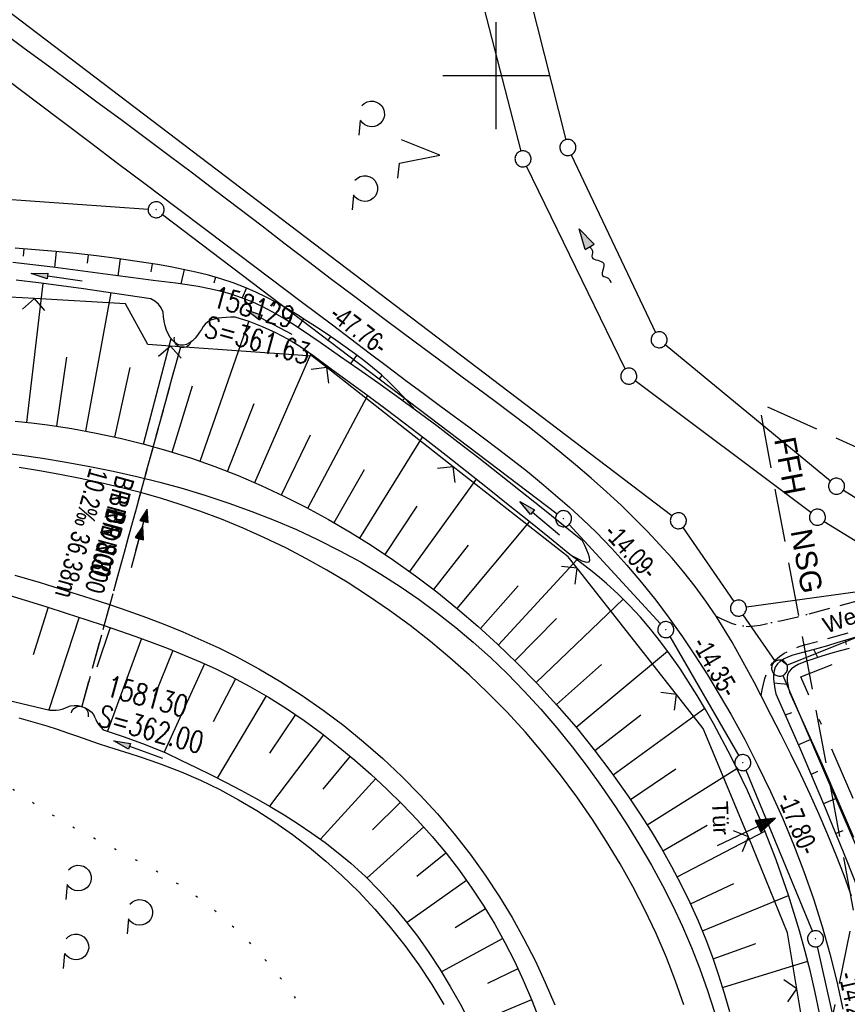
# Model space of a CAD drawing. Extents: x 510579 to 511204, y 466954 to 468018.
# Tile 31 of 48: x 511055 to 511133, y 467313 to 467405. Entities that reach past the tile are written whole.
import ezdxf

# ---------------------------------------------------------------- set-up
doc = ezdxf.new("R2010")
doc.units = 0
doc.header["$LTSCALE"] = 10
doc.header["$MEASUREMENT"] = 0
for name, pattern in [('AUSGEZOGEN', [0]), ('LT00', [0]), ('LT05', [0.7, 0.5, -0.2]), ('LT07', [0.22, 0.02, -0.2]), ('LT08', [0.42, 0.2, -0.1, 0.02, -0.1]), ('LT11', [0.3, 0.2, -0.1]), ('LT12', [0.4, 0.3, -0.1]), ('STRICHLINIE2', [0.375, 0.25, -0.125])]:
    doc.linetypes.add(name, pattern=pattern)
doc.layers.get('0').update_dxf_attribs({"linetype": 'LT00'})
for name, color, linetype in [('--EK_FBR', 1, 'LT00'), ('--EK_Halt-Pfeil', 4, 'LT00'), ('--EK_Haltung', 7, 'STRICHLINIE2'), ('--EK_Haltung-Text', 140, 'LT00'), ('--EK_Schacht-Text', 5, 'LT00'), ('--EL_DFK_AB_L', 21, 'LT00'), ('--EL_DFK_AB_P', 7, 'LT00'), ('--EL_Halt-Pfeil', 4, 'LT00'), ('--EL_Haltung', 182, 'STRICHLINIE2'), ('--EL_Haltung-Text', 182, 'LT00'), ('--FLIEßRICHTPFEIL', 180, 'Continuous'), ('ABSTAND', 8, 'LT00'), ('DFK_AB_L', 21, 'LT00'), ('DFK_AB_P', 7, 'LT00'), ('DFK_GZPKT', 250, 'LT00'), ('DFK_KATASTER', 250, 'LT00'), ('DFK_NUTZUNG', 250, 'LT00'), ('DL', 182, 'LT12'), ('DL_PFEIL', 201, 'LT00'), ('DL_TEXT', 182, 'LT00'), ('FELDWEG_TEXT', 1, 'Continuous'), ('FFH', 61, 'LT05'), ('FFH_TEXT', 61, 'LT00'), ('GEHOELZ_SYMB', 252, 'Continuous'), ('GEMEINDEGRENZE', 3, 'LT08'), ('NSG', 61, 'LT05'), ('NSG_TEXT', 61, 'LT00'), ('PFEIL', 140, 'AUSGEZOGEN'), ('TOR_TEXT_A', 11, 'Continuous'), ('V100_AFBR_BAB', 250, 'LT00'), ('V100_BOESCH', 250, 'LT00'), ('V100_BOSCHUNG', 250, 'LT00'), ('V100_FELDWEG', 250, 'LT11'), ('V100_GEHOELZ', 250, 'LT07'), ('V100_GRABEN', 250, 'LT00'), ('V100_LD_MARK', 250, 'LT00'), ('V100_RASTER', 250, 'LT00'), ('V100_TOR', 10, 'LT00'), ('V100_UK_DURCH', 182, 'LT00'), ('V100_ZAUN', 40, 'LT00')]:
    doc.layers.add(name, color=color, linetype=linetype)
doc.styles.add('Beschrift', font='ARIAL.TTF')
doc.styles.add('Haltungsbeschriftung', font='ARIAL.TTF', dxfattribs={"width": 0.75})
doc.styles.add('schachtbeschriftung', font='romans.shx', dxfattribs={"width": 0.75, "height": 2})
doc.styles.get("Standard").update_dxf_attribs({"font": 'ARIAL.TTF'})

# ---------------------------------------------------------------- blocks, each defined once
blk = doc.blocks.new('SYMB7010')
at = {"color": 0, "linetype": 'ByBlock'}
for points in [[(-0.031408, 0.499213), (-0.093728, 0.49134), (-0.15457, 0.475719), (-0.212975, 0.452595), (-0.268021, 0.422333), (-0.31884, 0.385411), (-0.36463, 0.342411), (-0.40467, 0.29401), (-0.438329, 0.240973), (-0.465074, 0.184136), (-0.484486, 0.124395), (-0.496256, 0.062692), (-0.5002, 0)], [(-0.5002, 0), (-0.496256, -0.062692), (-0.484486, -0.124395), (-0.465075, -0.184136), (-0.438329, -0.240973), (-0.404671, -0.29401), (-0.36463, -0.342411), (-0.31884, -0.385411), (-0.268021, -0.422333), (-0.212975, -0.452595), (-0.154571, -0.475719), (-0.093728, -0.49134), (-0.031408, -0.499213), (0.031408, -0.499213)], [(0.5002, 0), (0.496256, 0.062692), (0.484485, 0.124395), (0.465074, 0.184136), (0.438329, 0.240973), (0.40467, 0.29401), (0.36463, 0.342411), (0.31884, 0.385411), (0.268021, 0.422333), (0.212975, 0.452595), (0.15457, 0.475719), (0.093728, 0.49134), (0.031408, 0.499213), (-0.031408, 0.499213)], [(0.031408, -0.499213), (0.093728, -0.491341), (0.15457, -0.475719), (0.212975, -0.452595), (0.268021, -0.422333), (0.31884, -0.385411), (0.36463, -0.342411), (0.404671, -0.294011), (0.438329, -0.240974), (0.465075, -0.184136), (0.484486, -0.124395), (0.496256, -0.062692), (0.500201, 0)]]:
    blk.add_lwpolyline(points, dxfattribs=at)
blk = doc.blocks.new('SYMB0003')
at = {"color": 0, "linetype": 'ByBlock'}
for p, q in [((-0.015712, 0), (0.010166, 0.012015)), ((0, -0.021257), (-0.015712, 0)), ((0.010166, 0.012015), (0, -0.021257))]:
    blk.add_line(p, q, dxfattribs=at)
for points in [[(-0.031395, 0.499013), (-0.093691, 0.491144), (-0.154509, 0.475528), (-0.21289, 0.452414), (-0.267913, 0.422164), (-0.318712, 0.385257), (-0.364484, 0.342274), (-0.404509, 0.293893), (-0.438154, 0.240877), (-0.464888, 0.184062), (-0.484292, 0.124345), (-0.496058, 0.062667), (-0.5, 0)], [(-0.5, 0), (-0.496058, -0.062667), (-0.484292, -0.124345), (-0.464888, -0.184062), (-0.438154, -0.240877), (-0.404509, -0.293893), (-0.364485, -0.342274), (-0.318712, -0.385257), (-0.267914, -0.422164), (-0.21289, -0.452414), (-0.154509, -0.475529), (-0.093691, -0.491144), (-0.031395, -0.499014), (0.031395, -0.499014)], [(0.5, 0), (0.496057, 0.062667), (0.484292, 0.124345), (0.464888, 0.184062), (0.438153, 0.240877), (0.404509, 0.293893), (0.364484, 0.342274), (0.318712, 0.385257), (0.267913, 0.422164), (0.21289, 0.452414), (0.154509, 0.475528), (0.093691, 0.491144), (0.031395, 0.499013), (-0.031395, 0.499013)], [(0.031395, -0.499014), (0.093691, -0.491144), (0.154509, -0.475529), (0.21289, -0.452414), (0.267914, -0.422164), (0.318712, -0.385257), (0.364485, -0.342274), (0.404509, -0.293893), (0.438154, -0.240877), (0.464889, -0.184062), (0.484292, -0.124345), (0.496058, -0.062667), (0.5, 0)]]:
    blk.add_lwpolyline(points, dxfattribs=at)
blk = doc.blocks.new('GEHOELZ_SYMB')
at = {"layer": 'GEHOELZ_SYMB'}
blk.add_line((0, 0), (1.4, 0), dxfattribs=at)
blk.add_lwpolyline([(-1.388, 0.017), (-1.612, 0.221), (-1.778, 0.474), (-1.876, 0.761), (-1.898, 1.063), (-1.844, 1.361), (-1.718, 1.636), (-1.526, 1.87), (-1.282, 2.05), (-1, 2.162), (-0.7, 2.2), (-0.4, 2.162), (-0.118, 2.05), (0.126, 1.87), (0.318, 1.636), (0.444, 1.361), (0.498, 1.063), (0.476, 0.761), (0.378, 0.474), (0.212, 0.221), (-0.012, 0.017)], dxfattribs=at)
blk = doc.blocks.new('SYMB7201')
at = {"color": 0, "linetype": 'ByBlock'}
for p, q in [((0, 0.385), (-0.11, 0.015)), ((-0.255, -0.385), (-0.115, -0.385)), ((0.445, -0.385), (0.585, -0.385))]:
    blk.add_line(p, q, dxfattribs=at)
for points in [[(0.25, 0.015), (0.11, 0.015), (0, 0.385)], [(-0.393816, -0.383308), (-0.416239, -0.362945), (-0.432849, -0.337617), (-0.442589, -0.308936), (-0.444836, -0.27873), (-0.439449, -0.248923), (-0.426769, -0.221415), (-0.407606, -0.197958), (-0.38318, -0.180047), (-0.355047, -0.168823), (-0.325, -0.165), (-0.294953, -0.168823), (-0.26682, -0.180047), (-0.242394, -0.197959), (-0.223231, -0.221415), (-0.210551, -0.248923), (-0.205164, -0.27873), (-0.207411, -0.308936), (-0.21715, -0.337617), (-0.233761, -0.362945), (-0.256184, -0.383308)], [(0.306185, -0.383308), (0.283761, -0.362945), (0.267151, -0.337617), (0.257411, -0.308936), (0.255164, -0.27873), (0.260552, -0.248923), (0.273231, -0.221415), (0.292394, -0.197958), (0.31682, -0.180047), (0.344953, -0.168823), (0.375, -0.165), (0.405047, -0.168823), (0.43318, -0.180047), (0.457606, -0.197959), (0.476769, -0.221415), (0.489449, -0.248923), (0.494836, -0.27873), (0.492589, -0.308936), (0.48285, -0.337617), (0.466239, -0.362945), (0.443816, -0.383308)]]:
    blk.add_lwpolyline(points, dxfattribs=at)
blk = doc.blocks.new('Pfreil3')
at = {"layer": 'PFEIL'}
blk.add_hatch(color=256, dxfattribs=at).paths.add_polyline_path([(-1.549, 0.273), (-1.549, -0.273), (0, 0)])
for p, q in [((-1.549, 0), (-4.831, 0)), ((-1.549, -0.273), (-1.549, 0.273)), ((-1.549, 0.273), (0, 0)), ((0, 0), (-1.549, -0.273))]:
    blk.add_line(p, q, dxfattribs=at)
blk = doc.blocks.new('SYMB0011')
at = {"color": 0, "linetype": 'ByBlock'}
for p, q in [((0.5, 0), (-0.5, 0)), ((0, 0.5), (0, -0.5))]:
    blk.add_line(p, q, dxfattribs=at)
blk = doc.blocks.new('SYMB0070')
at = {"color": 0, "linetype": 'ByBlock'}
for p, q in [((-0.5, 0), (0.2, 0)), ((0.5, 0), (0.2, 0.1)), ((0.2, 0.1), (0.2, 0)), ((0.468, 0), (0.21, 0.086)), ((0.21, 0.086), (0.21, -0.086)), ((0.21, -0.086), (0.468, 0)), ((0.22, -0.072), (0.437, 0)), ((0.23, -0.058), (0.405, 0)), ((0.24, -0.045), (0.374, 0)), ((0.342, 0), (0.25, 0.031)), ((0.25, 0.031), (0.25, -0.031)), ((0.25, -0.031), (0.342, 0)), ((0.26, -0.017), (0.31, 0)), ((0.27, -0.003), (0.279, 0))]:
    blk.add_line(p, q, dxfattribs=at)
for points in [[(0.2, 0), (0.2, -0.1), (0.5, 0)], [(0.437, 0), (0.22, 0.072), (0.22, -0.072)], [(0.405, 0), (0.23, 0.058), (0.23, -0.058)], [(0.374, 0), (0.24, 0.045), (0.24, -0.045)], [(0.31, 0), (0.26, 0.017), (0.26, -0.017)], [(0.279, 0), (0.27, 0.003), (0.27, -0.003)]]:
    blk.add_lwpolyline(points, dxfattribs=at)
blk = doc.blocks.new('SYMB0024')
at = {"color": 0, "linetype": 'ByBlock'}
for p, q in [((-0.5, 0.5), (0, 0)), ((0, 0), (0.5, 0.5))]:
    blk.add_line(p, q, dxfattribs=at)
blk = doc.blocks.new('SYMB1107')
at = {"color": 0, "linetype": 'ByBlock'}
for points in [[(-0.2, 0), (-0.196157, 0.039018), (-0.184776, 0.076537), (-0.166294, 0.111114), (-0.141421, 0.141421), (-0.111114, 0.166294), (-0.076537, 0.184776), (-0.039018, 0.196157), (0, 0.2)], [(0, 0.2), (0.039018, 0.196157), (0.076537, 0.184776), (0.111114, 0.166294), (0.141421, 0.141421), (0.166294, 0.111114), (0.184776, 0.076537), (0.196157, 0.039018), (0.2, 0)]]:
    blk.add_lwpolyline(points, dxfattribs=at)
blk = doc.blocks.new('FLIEßRICHTPFEIL')
at = {"layer": '--FLIEßRICHTPFEIL'}
blk.add_hatch(color=256, dxfattribs=at).paths.add_polyline_path([(-1.95, 0.4875), (-1.95, -0.4875), (0, 0)])
for p, q in [((-1.95, 0.4875), (-1.95, -0.4875)), ((-1.95, 0.4875), (0, 0)), ((0, 0), (-1.95, -0.4875))]:
    blk.add_line(p, q, dxfattribs=at)
at = {"layer": '--FLIEßRICHTPFEIL', "start_tangent": (-1, 0), "end_tangent": (-1, 0)}
blk.add_spline([(-1.95, 0), (-2.4375, 0), (-2.925, 0.325), (-3.4125, 0), (-3.9, -0.325), (-4.3875, 0), (-4.875, 0.325), (-5.3625, 0), (-5.85, 0)], degree=3, dxfattribs=at)

msp = doc.modelspace()

# ---------------------------------------------------------------- linework, layer by layer
at = {"layer": '--EK_FBR'}
for points in [[(511053.724, 467364.799), (511055.676, 467364.549), (511057.624, 467364.269), (511059.833, 467363.912), (511062.035, 467363.511), (511064.228, 467363.065), (511066.412, 467362.571), (511068.584, 467362.028), (511070.743, 467361.434), (511072.887, 467360.787), (511075.03, 467360.08), (511077.154, 467359.316), (511079.255, 467358.492), (511081.331, 467357.606), (511083.377, 467356.656), (511085.391, 467355.64), (511087.37, 467354.556), (511089.216, 467353.461), (511091.025, 467352.304), (511092.796, 467351.087), (511094.526, 467349.813), (511096.214, 467348.483), (511097.858, 467347.1), (511099.457, 467345.665), (511101.007, 467344.181), (511102.612, 467342.54), (511104.161, 467340.848), (511105.657, 467339.109), (511107.1, 467337.324), (511108.493, 467335.499), (511109.836, 467333.636), (511111.132, 467331.738), (511112.297, 467329.94), (511113.419, 467328.115), (511114.493, 467326.263), (511115.516, 467324.383), (511116.483, 467322.476), (511117.393, 467320.541), (511118.24, 467318.578), (511119.021, 467316.592), (511119.737, 467314.582), (511120.391, 467312.549)], [(511055.017, 467353.348), (511057.392, 467352.657), (511059.76, 467351.937), (511062.12, 467351.187), (511063.861, 467350.611), (511065.595, 467350.014), (511067.32, 467349.391), (511069.033, 467348.738), (511070.732, 467348.052), (511072.414, 467347.327), (511074.077, 467346.561), (511075.718, 467345.749), (511077.817, 467344.619), (511079.871, 467343.408), (511081.88, 467342.117), (511083.84, 467340.751), (511085.749, 467339.313), (511087.604, 467337.804), (511089.403, 467336.229), (511091.166, 467334.567), (511092.866, 467332.842), (511094.5, 467331.055), (511096.064, 467329.208), (511097.555, 467327.303), (511098.97, 467325.342), (511100.306, 467323.327), (511101.485, 467321.389), (511102.59, 467319.409), (511103.622, 467317.388), (511104.58, 467315.33), (511105.463, 467313.239)]]:
    msp.add_lwpolyline(points, dxfattribs=at)
at = {"layer": '--EK_Haltung'}
msp.add_line((511061.293, 467341.043), (511070.525, 467374.678), dxfattribs=at)
at = {"layer": '--EL_DFK_AB_L'}
for p, q in [((511024.808, 467390.586), (511067.482, 467387.533)), ((511068.828, 467387.027), (511105.692, 467359.083)), ((511106.799, 467358.078), (511115.332, 467348.821)), ((511116.216, 467347.621), (511122.654, 467336.499)), ((511123.317, 467335.157), (511129.544, 467320.093)), ((511129.992, 467318.668), (511132.738, 467306.272))]:
    msp.add_line(p, q, dxfattribs=at)
at = {"layer": '--EL_Haltung'}
msp.add_line((511061.293, 467341.043), (511070.525, 467374.678), dxfattribs=at)
at = {"layer": 'DFK_AB_L'}
for p, q in [((511024.808, 467390.586), (511067.482, 467387.533)), ((511068.828, 467387.027), (511105.692, 467359.083)), ((511106.799, 467358.078), (511115.332, 467348.821)), ((511116.216, 467347.621), (511122.654, 467336.499)), ((511123.317, 467335.157), (511129.544, 467320.093)), ((511129.992, 467318.668), (511132.738, 467306.272))]:
    msp.add_line(p, q, dxfattribs=at)
at = {"layer": 'DFK_KATASTER'}
for p, q in [((511116.413, 467358.893), (511044.577, 467413.476)), ((511102.624, 467409.343), (511106.506, 467394.017)), ((511098.348, 467408.264), (511102.312, 467392.956)), ((511107.012, 467392.612), (511114.889, 467376.018)), ((511112.052, 467372.614), (511102.829, 467391.555)), ((511131.212, 467362.137), (511115.789, 467374.862)), ((511129.399, 467359.219), (511112.981, 467371.491)), ((511143.173, 467354.596), (511132.427, 467361.264)), ((511117.435, 467357.822), (511122.195, 467350.898)), ((511130.638, 467358.375), (511139.253, 467353.035)), ((511139.147, 467352.538), (511123.363, 467350.382)), ((511141.744, 467350.782), (511127.167, 467344.958)), ((511123.045, 467349.662), (511126.045, 467345.298)), ((511126.766, 467343.991), (511133.614, 467328.039))]:
    msp.add_line(p, q, dxfattribs=at)
at = {"layer": 'DL'}
msp.add_line((511061.293, 467341.043), (511070.525, 467374.678), dxfattribs=at)
at = {"layer": 'FFH', "flags": 128}
msp.add_lwpolyline([(511028.436, 466972.995), (511027.597, 467018.053), (511038.224, 467088.667), (511064.683, 467164.599), (511095.678, 467210.445), (511114.923, 467246.008), (511126.116, 467286.457), (511133.421, 467321.796), (511124.57, 467369.412), (511172.757, 467347.673), (511187.373, 467347.944)], dxfattribs=at)
at = {"layer": 'GEMEINDEGRENZE', "ltscale": 2.5, "flags": 128}
msp.add_lwpolyline([(511049, 466973.934), (511042.864, 467071.75), (511045.557, 467102.024), (511049.936, 467123.713), (511055.905, 467143.395), (511064.272, 467161.502), (511075.327, 467176.929), (511101.462, 467204.131), (511113.314, 467216.455), (511123.769, 467230.311), (511124.664, 467235.696), (511137.245, 467267.415), (511140.112, 467282.012), (511141.46, 467305.984), (511137.644, 467322.054), (511135.296, 467327.924), (511128.455, 467343.858), (511142.997, 467349.667), (511146.299, 467350.99), (511162.093, 467343.261), (511183.637, 467332.817), (511188.105, 467331.917)], dxfattribs=at)
at = {"layer": 'NSG', "flags": 128}
msp.add_lwpolyline([(511028.438, 466972.995), (511027.598, 467018.055), (511038.227, 467088.668), (511064.684, 467164.602), (511095.68, 467210.445), (511114.926, 467246.012), (511126.117, 467286.457), (511133.422, 467321.797), (511124.57, 467369.414), (511172.758, 467347.676), (511187.373, 467347.947)], dxfattribs=at)
at = {"layer": 'V100_AFBR_BAB'}
for points in [[(511133.177, 467323.382), (511132.487, 467325.311), (511131.752, 467327.225), (511130.976, 467329.123), (511130.163, 467331.007), (511129.317, 467332.879), (511128.444, 467334.74), (511127.546, 467336.591), (511126.628, 467338.433), (511125.695, 467340.267), (511124.75, 467342.095), (511124.089, 467343.36), (511123.419, 467344.618), (511122.734, 467345.867), (511122.029, 467347.103), (511121.297, 467348.323), (511120.534, 467349.522), (511119.576, 467350.922), (511118.569, 467352.29), (511117.516, 467353.626), (511116.421, 467354.93), (511115.288, 467356.203), (511114.121, 467357.447), (511112.924, 467358.661), (511111.7, 467359.847), (511110.295, 467361.15), (511108.864, 467362.422), (511107.41, 467363.665), (511105.935, 467364.884), (511104.443, 467366.081), (511102.936, 467367.259), (511101.417, 467368.423), (511099.888, 467369.575), (511098.354, 467370.719), (511096.816, 467371.858), (511095.277, 467372.995), (511092.439, 467375.098), (511089.609, 467377.21), (511086.787, 467379.332), (511084.616, 467380.976), (511082.449, 467382.625), (511080.284, 467384.278), (511078.12, 467385.932), (511075.956, 467387.585), (511073.79, 467389.234), (511071.623, 467390.878), (511069.451, 467392.514), (511067.204, 467394.194), (511064.952, 467395.867), (511062.696, 467397.535), (511060.437, 467399.201), (511058.176, 467400.869), (511055.912, 467402.541), (511053.646, 467404.22)], [(511054.503, 467399.471), (511057.044, 467397.562), (511059.577, 467395.654), (511062.107, 467393.746), (511064.636, 467391.839), (511067.166, 467389.932), (511070.086, 467387.733), (511073.009, 467385.533), (511075.934, 467383.332), (511078.86, 467381.129), (511081.783, 467378.924), (511084.703, 467376.717), (511086.415, 467375.42), (511088.127, 467374.124), (511089.842, 467372.83), (511091.561, 467371.54), (511093.288, 467370.256), (511094.671, 467369.236), (511096.057, 467368.217), (511097.442, 467367.196), (511098.823, 467366.169), (511100.196, 467365.134), (511101.559, 467364.087), (511102.907, 467363.024), (511104.238, 467361.942), (511105.548, 467360.839), (511106.834, 467359.71), (511108.093, 467358.552), (511109.321, 467357.362), (511110.788, 467355.849), (511112.205, 467354.285), (511113.573, 467352.674), (511114.893, 467351.02), (511116.167, 467349.326), (511117.397, 467347.597), (511118.583, 467345.834), (511119.728, 467344.042), (511120.833, 467342.225), (511121.899, 467340.385), (511123.206, 467338.007), (511124.449, 467335.598), (511125.627, 467333.16), (511126.737, 467330.694), (511127.776, 467328.198), (511128.741, 467325.676), (511129.632, 467323.125), (511130.444, 467320.548), (511131.162, 467317.998), (511131.802, 467315.425), (511132.361, 467312.832)], [(511053.724, 467364.799), (511055.676, 467364.549), (511057.624, 467364.269), (511059.833, 467363.912), (511062.035, 467363.511), (511064.228, 467363.065), (511066.412, 467362.571), (511068.584, 467362.028), (511070.743, 467361.434), (511072.887, 467360.787), (511075.03, 467360.08), (511077.154, 467359.316), (511079.255, 467358.492), (511081.331, 467357.606), (511083.377, 467356.656), (511085.391, 467355.64), (511087.37, 467354.556), (511089.216, 467353.461), (511091.025, 467352.304), (511092.796, 467351.087), (511094.526, 467349.813), (511096.214, 467348.483), (511097.858, 467347.1), (511099.457, 467345.665), (511101.007, 467344.181), (511102.612, 467342.54), (511104.161, 467340.848), (511105.657, 467339.109), (511107.1, 467337.324), (511108.493, 467335.499), (511109.836, 467333.636), (511111.132, 467331.738), (511112.297, 467329.94), (511113.419, 467328.115), (511114.493, 467326.263), (511115.516, 467324.383), (511116.483, 467322.476), (511117.393, 467320.541), (511118.24, 467318.578), (511119.021, 467316.592), (511119.737, 467314.582), (511120.391, 467312.549)], [(511055.017, 467353.348), (511057.392, 467352.657), (511059.76, 467351.937), (511062.12, 467351.187), (511063.861, 467350.611), (511065.595, 467350.014), (511067.32, 467349.391), (511069.033, 467348.738), (511070.732, 467348.052), (511072.414, 467347.327), (511074.077, 467346.561), (511075.718, 467345.749), (511077.817, 467344.619), (511079.871, 467343.408), (511081.88, 467342.117), (511083.84, 467340.751), (511085.749, 467339.313), (511087.604, 467337.804), (511089.403, 467336.229), (511091.166, 467334.567), (511092.866, 467332.842), (511094.5, 467331.055), (511096.064, 467329.208), (511097.555, 467327.303), (511098.97, 467325.342), (511100.306, 467323.327), (511101.485, 467321.389), (511102.59, 467319.409), (511103.622, 467317.388), (511104.58, 467315.33), (511105.463, 467313.239)]]:
    msp.add_lwpolyline(points, dxfattribs=at)
at = {"layer": 'V100_BOESCH'}
for points in [[(511092.461, 467368.76), (511091.872, 467369.416), (511091.278, 467370.066), (511090.673, 467370.704), (511090.052, 467371.324), (511089.267, 467372.05), (511088.455, 467372.744), (511087.619, 467373.412), (511086.763, 467374.058), (511085.89, 467374.686), (511085.006, 467375.301), (511084.114, 467375.908), (511083.202, 467376.517), (511082.284, 467377.117), (511081.359, 467377.702), (511080.423, 467378.266), (511079.476, 467378.806), (511078.516, 467379.314), (511077.539, 467379.787), (511076.546, 467380.219), (511075.421, 467380.647), (511074.276, 467381.024), (511073.114, 467381.355), (511071.938, 467381.648), (511070.752, 467381.908), (511069.558, 467382.141), (511068.361, 467382.353), (511066.463, 467382.657), (511064.564, 467382.927), (511062.664, 467383.166), (511060.763, 467383.379), (511058.86, 467383.568), (511056.957, 467383.737), (511055.052, 467383.891)], [(511055.071, 467367.737), (511056.577, 467367.572), (511058.08, 467367.382), (511060.357, 467367.037), (511062.624, 467366.623), (511064.878, 467366.139), (511067.116, 467365.585), (511069.336, 467364.961), (511071.535, 467364.266), (511073.709, 467363.501), (511075.892, 467362.651), (511078.046, 467361.73), (511080.169, 467360.741), (511082.261, 467359.685), (511084.319, 467358.566), (511086.343, 467357.384), (511088.331, 467356.143), (511090.411, 467354.756), (511092.448, 467353.305), (511094.439, 467351.793), (511096.384, 467350.223), (511098.282, 467348.596), (511100.131, 467346.914), (511101.929, 467345.18), (511103.833, 467343.23), (511105.673, 467341.222), (511107.45, 467339.156), (511109.162, 467337.034), (511110.807, 467334.858), (511112.385, 467332.629), (511113.44, 467331.05), (511114.457, 467329.447), (511115.434, 467327.82), (511116.368, 467326.168), (511117.253, 467324.493), (511118.087, 467322.794), (511118.866, 467321.072), (511119.587, 467319.327), (511120.207, 467317.673), (511120.776, 467316.002), (511121.3, 467314.314), (511121.782, 467312.612)], [(511130.198, 467312.458), (511129.8, 467314.392), (511129.355, 467316.316), (511128.865, 467318.229), (511128.334, 467320.13), (511127.299, 467323.473), (511126.144, 467326.773), (511124.868, 467330.028), (511123.469, 467333.236), (511121.944, 467336.395), (511120.292, 467339.504), (511119.545, 467340.818), (511118.773, 467342.119), (511117.972, 467343.402), (511117.141, 467344.664), (511116.278, 467345.901), (511115.38, 467347.108), (511114.445, 467348.283), (511113.472, 467349.422), (511112.457, 467350.519), (511111.399, 467351.572), (511110.295, 467352.577), (511109.633, 467353.137), (511108.959, 467353.683), (511108.274, 467354.219), (511107.583, 467354.747), (511106.889, 467355.272)], [(511054.079, 467351.611), (511056.003, 467351.033), (511057.922, 467350.434), (511059.837, 467349.818), (511061.75, 467349.19), (511063.282, 467348.68), (511064.811, 467348.16), (511066.335, 467347.627), (511067.852, 467347.075), (511069.359, 467346.501), (511070.854, 467345.9), (511072.334, 467345.267), (511073.797, 467344.599), (511075.241, 467343.89), (511076.996, 467342.954), (511078.716, 467341.953), (511080.402, 467340.891), (511082.053, 467339.771), (511083.669, 467338.596), (511085.249, 467337.369), (511086.792, 467336.093), (511088.298, 467334.773), (511089.794, 467333.384), (511091.247, 467331.951), (511092.654, 467330.474), (511094.01, 467328.954), (511095.311, 467327.391), (511096.554, 467325.784), (511097.735, 467324.133), (511098.85, 467322.439), (511099.86, 467320.765), (511100.807, 467319.053), (511101.694, 467317.308), (511102.523, 467315.532), (511103.298, 467313.728), (511104.02, 467311.901)], [(511133.49, 467347.531), (511132.668, 467347.281), (511131.826, 467347.027), (511130.958, 467346.771), (511130.055, 467346.516), (511129.11, 467346.263), (511128.641, 467346.143), (511128.173, 467346.016), (511127.718, 467345.878), (511127.288, 467345.722), (511126.896, 467345.54), (511126.554, 467345.326), (511126.274, 467345.075), (511126.069, 467344.778), (511125.946, 467344.436), (511125.894, 467344.052), (511125.899, 467343.635), (511125.946, 467343.192), (511126.021, 467342.732), (511126.111, 467342.264), (511128.377, 467337.149), (511130.572, 467332.004), (511132.695, 467326.829), (511134.747, 467321.625)], [(511132.962, 467346.521), (511132.112, 467346.291), (511131.238, 467346.042), (511130.332, 467345.768), (511129.39, 467345.463), (511128.987, 467345.324), (511128.59, 467345.173), (511128.216, 467345.006), (511127.877, 467344.817), (511127.589, 467344.601), (511127.365, 467344.354), (511127.221, 467344.07), (511127.167, 467343.784), (511127.173, 467343.472), (511127.222, 467343.14), (511127.302, 467342.795), (511127.396, 467342.443), (511130.432, 467335.692), (511133.381, 467328.902)]]:
    msp.add_lwpolyline(points, dxfattribs=at)
at = {"layer": 'V100_BOSCHUNG'}
for p, q in [((511055.879, 467383.826), (511055.822, 467383.141)), ((511058.881, 467383.566), (511058.731, 467382.089)), ((511061.879, 467383.257), (511061.785, 467382.479)), ((511064.87, 467382.885), (511064.651, 467381.308)), ((511067.86, 467382.437), (511067.731, 467381.682)), ((511070.84, 467381.89), (511070.542, 467380.555)), ((511073.789, 467381.168), (511073.619, 467380.612)), ((511056.161, 467367.62), (511057.677, 467380.595)), ((511076.658, 467380.173), (511076.274, 467379.246)), ((511061.669, 467366.805), (511064.043, 467379.705)), ((511079.385, 467378.855), (511079.164, 467378.435)), ((511081.99, 467377.305), (511081.477, 467376.48)), ((511072.337, 467363.993), (511076.891, 467377.048)), ((511067.046, 467365.603), (511069.621, 467375.451)), ((511084.51, 467375.639), (511084.225, 467375.224)), ((511058.942, 467367.259), (511059.892, 467373.712)), ((511077.437, 467361.998), (511082.672, 467373.995)), ((511086.984, 467373.894), (511086.378, 467373.116)), ((511064.377, 467366.252), (511065.813, 467372.741)), ((511089.326, 467371.996), (511089.061, 467371.704)), ((511069.729, 467364.841), (511071.616, 467371.032)), ((511082.408, 467359.607), (511087.971, 467370.117)), ((511091.456, 467369.873), (511091.228, 467369.663)), ((511074.897, 467363.047), (511077.392, 467369.393)), ((511079.948, 467360.847), (511082.637, 467366.453)), ((511087.253, 467356.825), (511093.118, 467366.246)), ((511084.854, 467358.261), (511087.705, 467363.227)), ((511091.914, 467353.694), (511098.151, 467362.312)), ((511089.621, 467355.293), (511092.628, 467359.794)), ((511096.362, 467350.24), (511103.114, 467358.332)), ((511094.162, 467352.009), (511097.401, 467356.167)), ((511100.195, 467346.854), (511107.529, 467354.784)), ((511098.52, 467348.383), (511102.042, 467352.365)), ((511103.72, 467343.347), (511111.865, 467351.119)), ((511058.14, 467350.364), (511056.74, 467345.915)), ((511061.04, 467349.424), (511058.222, 467340.785)), ((511101.745, 467345.361), (511105.621, 467349.305)), ((511063.945, 467348.456), (511062.678, 467344.756)), ((511066.849, 467347.443), (511063.693, 467338.787)), ((511132.73, 467346.878), (511132.62, 467347.266)), ((511069.798, 467346.328), (511068.092, 467342.093)), ((511107.45, 467339.154), (511116.008, 467346.27)), ((511130.024, 467345.671), (511129.677, 467346.413)), ((511072.74, 467345.086), (511068.993, 467336.828)), ((511105.619, 467341.281), (511109.825, 467345.029)), ((511127.119, 467344.999), (511126.624, 467345.375)), ((511075.658, 467343.674), (511073.565, 467339.654)), ((511127.221, 467343.15), (511125.937, 467343.26)), ((511078.498, 467342.084), (511073.93, 467334.413)), ((511081.24, 467340.332), (511078.808, 467336.737)), ((511110.91, 467334.716), (511119.484, 467340.923)), ((511127.589, 467340.502), (511126.991, 467340.299)), ((511109.212, 467336.969), (511113.515, 467340.303)), ((511083.862, 467338.449), (511078.816, 467331.785)), ((511129.396, 467338.021), (511128.222, 467337.502)), ((511086.366, 467336.453), (511083.797, 467333.384)), ((511112.542, 467332.398), (511116.786, 467335.274)), ((511114.089, 467330.037), (511122.483, 467335.312)), ((511130.012, 467335.014), (511129.409, 467334.752)), ((511088.754, 467334.358), (511083.581, 467328.712)), ((511091.041, 467332.158), (511088.433, 467329.562)), ((511131.819, 467332.528), (511130.578, 467331.989)), ((511093.227, 467329.844), (511087.924, 467325.075)), ((511115.549, 467327.621), (511119.691, 467330.025)), ((511116.897, 467325.18), (511125.098, 467329.467)), ((511132.366, 467329.495), (511131.723, 467329.22)), ((511095.294, 467327.411), (511092.582, 467325.23)), ((511097.227, 467324.859), (511091.674, 467320.909)), ((511118.143, 467322.674), (511122.197, 467324.578)), ((511119.263, 467320.131), (511127.31, 467323.439)), ((511099.002, 467322.195), (511096.173, 467320.429)), ((511100.6, 467319.437), (511094.893, 467316.316)), ((511120.259, 467317.525), (511124.26, 467318.951)), ((511102.031, 467316.601), (511099.178, 467315.24)), ((511121.135, 467314.861), (511129.107, 467317.302)), ((511103.302, 467313.716), (511097.646, 467311.351))]:
    msp.add_line(p, q, dxfattribs=at)
at = {"layer": 'V100_FELDWEG', "flags": 128}
for points in [[(511120.534, 467349.522), (511121.032, 467349.276), (511121.532, 467349.046), (511122.036, 467348.846), (511122.546, 467348.692), (511123.063, 467348.599), (511123.584, 467348.577), (511124.113, 467348.613), (511124.645, 467348.692), (511125.178, 467348.798), (511125.709, 467348.915), (511126.537, 467349.095), (511127.357, 467349.273), (511128.171, 467349.46), (511128.982, 467349.668), (511141.89, 467353.191)], [(511124.75, 467342.095), (511124.85, 467342.642), (511124.961, 467343.181), (511125.096, 467343.705), (511125.267, 467344.204), (511125.486, 467344.67), (511125.765, 467345.097), (511126.091, 467345.458), (511126.47, 467345.777), (511126.892, 467346.058), (511127.346, 467346.303), (511127.821, 467346.513), (511128.305, 467346.691), (511128.79, 467346.839), (511136.543, 467348.997), (511142.546, 467350.947)]]:
    msp.add_lwpolyline(points, dxfattribs=at)
at = {"layer": 'V100_GEHOELZ', "flags": 128}
msp.add_lwpolyline([(511045.733, 467339.53), (511046.936, 467338.793), (511048.11, 467338.04), (511049.259, 467337.275), (511050.388, 467336.501), (511051.502, 467335.723), (511052.606, 467334.946), (511053.705, 467334.172), (511054.804, 467333.408), (511055.907, 467332.656), (511057.02, 467331.921), (511058.147, 467331.207), (511059.293, 467330.518), (511060.32, 467329.935), (511061.361, 467329.369), (511062.413, 467328.816), (511063.473, 467328.27), (511064.537, 467327.725), (511065.601, 467327.177), (511066.661, 467326.62), (511067.714, 467326.049), (511068.755, 467325.459), (511069.781, 467324.844), (511070.789, 467324.2), (511072.242, 467323.183), (511073.643, 467322.094), (511074.992, 467320.939), (511076.286, 467319.722), (511077.524, 467318.449), (511078.704, 467317.124), (511079.824, 467315.754), (511080.745, 467314.533), (511081.625, 467313.284), (511082.466, 467312.009), (511083.274, 467310.711), (511084.051, 467309.394), (511084.803, 467308.059), (511085.533, 467306.708), (511086.246, 467305.346), (511086.945, 467303.974), (511087.635, 467302.596), (511088.32, 467301.212), (511088.933, 467299.966), (511089.539, 467298.715), (511090.131, 467297.46), (511090.703, 467296.198), (511091.248, 467294.928), (511091.759, 467293.647), (511092.231, 467292.353), (511092.657, 467291.045), (511093.031, 467289.722), (511093.345, 467288.38), (511093.642, 467286.714), (511093.842, 467285.023), (511093.948, 467283.313), (511093.962, 467281.59), (511093.884, 467279.86), (511093.717, 467278.126), (511093.463, 467276.396), (511093.122, 467274.674), (511092.698, 467272.965), (511092.192, 467271.276), (511091.605, 467269.611), (511090.939, 467267.976), (511090.196, 467266.376), (511089.378, 467264.817), (511088.487, 467263.304), (511087.523, 467261.843), (511086.49, 467260.438), (511085.389, 467259.095), (511084.39, 467257.997), (511083.344, 467256.954), (511082.251, 467255.972), (511081.112, 467255.056), (511079.927, 467254.212), (511078.699, 467253.446), (511077.428, 467252.762), (511076.116, 467252.166), (511074.819, 467251.682), (511073.49, 467251.28), (511072.133, 467250.958), (511070.755, 467250.713), (511069.36, 467250.542), (511067.954, 467250.44), (511066.541, 467250.406), (511065.127, 467250.435), (511063.718, 467250.525), (511062.318, 467250.672), (511060.745, 467250.905), (511059.189, 467251.202), (511057.65, 467251.558), (511056.126, 467251.967), (511054.616, 467252.425), (511053.119, 467252.925), (511051.633, 467253.463), (511050.158, 467254.033), (511048.692, 467254.629), (511046.998, 467255.351), (511045.318, 467256.103), (511043.654, 467256.89), (511042.009, 467257.713), (511040.385, 467258.576), (511038.786, 467259.481), (511037.214, 467260.431), (511035.671, 467261.429), (511034.161, 467262.477), (511032.686, 467263.579), (511031.249, 467264.737), (511030.674, 467265.228), (511030.113, 467265.732), (511029.57, 467266.255), (511029.054, 467266.799), (511028.569, 467267.369), (511028.123, 467267.968), (511027.657, 467268.71), (511027.248, 467269.489), (511026.892, 467270.295), (511026.587, 467271.12), (511026.26, 467272.201), (511026.002, 467273.295), (511025.806, 467274.403), (511025.664, 467275.521), (511025.568, 467276.648), (511025.512, 467277.783), (511025.488, 467278.925), (511025.488, 467280.071), (511025.504, 467281.221), (511025.53, 467282.372), (511025.557, 467283.523), (511025.578, 467284.674), (511025.585, 467286.739), (511025.551, 467288.797), (511025.481, 467290.847), (511025.378, 467292.89), (511025.245, 467294.927), (511025.086, 467296.96), (511024.905, 467298.988), (511024.704, 467301.013), (511024.488, 467303.035), (511024.26, 467305.056), (511024.023, 467307.076), (511023.782, 467309.097), (511023.615, 467310.499), (511023.453, 467311.901), (511023.305, 467313.305), (511023.176, 467314.71), (511023.074, 467316.116), (511023.004, 467317.524), (511022.975, 467318.933), (511022.992, 467320.345), (511023.063, 467321.758), (511023.194, 467323.175), (511023.392, 467324.594), (511023.664, 467326.015), (511024.017, 467327.441), (511024.456, 467328.869), (511024.99, 467330.301), (511025.448, 467331.362), (511025.96, 467332.418), (511026.521, 467333.461), (511027.129, 467334.482), (511027.782, 467335.475), (511028.476, 467336.431), (511029.21, 467337.343), (511029.981, 467338.204), (511030.785, 467339.005), (511031.62, 467339.739), (511032.484, 467340.398), (511033.374, 467340.974), (511034.287, 467341.46), (511035.22, 467341.848), (511036.172, 467342.13), (511037.138, 467342.3), (511038.117, 467342.347), (511038.968, 467342.288), (511039.823, 467342.143), (511040.68, 467341.922), (511041.538, 467341.634), (511042.392, 467341.289), (511043.242, 467340.897), (511044.083, 467340.466), (511044.914, 467340.008), (511045.733, 467339.53)], dxfattribs=at)
at = {"layer": 'V100_GRABEN'}
for points in [[(511108.053, 467356.556), (511106.121, 467358.112), (511104.188, 467359.664), (511102.252, 467361.212), (511100.311, 467362.75), (511098.362, 467364.277), (511096.406, 467365.789), (511094.439, 467367.285), (511092.461, 467368.76), (511090.706, 467370.042), (511088.939, 467371.31), (511087.161, 467372.568), (511085.369, 467373.82), (511083.563, 467375.069), (511082.681, 467375.674), (511081.794, 467376.271), (511080.899, 467376.854), (511079.993, 467377.413), (511079.075, 467377.942), (511078.141, 467378.432), (511077.189, 467378.877), (511076.218, 467379.267), (511075.231, 467379.598), (511074.226, 467379.875), (511073.205, 467380.108), (511072.171, 467380.304), (511071.127, 467380.471), (511070.077, 467380.618), (511069.023, 467380.753), (511067.968, 467380.883), (511066.077, 467381.122), (511064.192, 467381.368), (511062.313, 467381.618), (511060.439, 467381.866), (511058.567, 467382.11), (511056.698, 467382.344), (511054.83, 467382.566)], [(511106.889, 467355.272), (511104.97, 467356.829), (511103.05, 467358.384), (511101.127, 467359.934), (511099.198, 467361.479), (511097.264, 467363.015), (511095.321, 467364.54), (511093.369, 467366.053), (511091.406, 467367.552), (511089.708, 467368.828), (511088.003, 467370.094), (511086.292, 467371.352), (511084.577, 467372.606), (511082.86, 467373.857), (511081.751, 467374.637), (511080.597, 467375.347), (511079.402, 467375.987), (511078.17, 467376.553), (511076.907, 467377.043), (511075.616, 467377.456), (511075.202, 467377.447), (511074.785, 467377.429), (511074.359, 467377.395), (511074.006, 467377.347), (511073.66, 467377.272), (511073.337, 467377.16), (511073.05, 467377.001), (511072.825, 467376.805), (511072.631, 467376.57), (511072.453, 467376.309), (511072.277, 467376.033), (511072.089, 467375.756), (511071.873, 467375.489), (511071.631, 467375.252), (511071.361, 467375.052), (511071.074, 467374.903), (511070.781, 467374.82), (511070.492, 467374.819), (511070.225, 467374.906), (511069.976, 467375.07), (511069.75, 467375.29), (511069.55, 467375.55), (511069.382, 467375.83), (511069.199, 467376.239), (511069.072, 467376.652), (511068.988, 467377.069), (511068.931, 467377.488), (511068.889, 467377.908), (511068.707, 467378.31), (511068.443, 467378.664), (511068.109, 467378.952), (511067.721, 467379.161), (511065.629, 467379.472), (511063.537, 467379.78), (511061.444, 467380.081), (511059.35, 467380.372), (511057.255, 467380.65), (511055.159, 467380.913)], [(511106.889, 467355.272), (511107.284, 467355.062), (511107.662, 467354.868), (511108.008, 467354.708), (511108.306, 467354.598), (511108.539, 467354.555), (511108.692, 467354.597), (511108.755, 467354.747), (511108.725, 467354.993), (511108.622, 467355.316), (511108.463, 467355.698), (511108.267, 467356.117), (511108.053, 467356.556)], [(511049.229, 467342.912), (511058.311, 467340.764), (511058.599, 467340.755), (511058.885, 467340.757), (511059.166, 467340.782), (511059.439, 467340.841), (511059.704, 467340.937), (511059.967, 467341.048), (511060.234, 467341.14), (511060.575, 467341.191), (511060.923, 467341.176), (511061.271, 467341.101), (511061.596, 467340.98), (511061.896, 467340.812), (511062.157, 467340.598), (511062.365, 467340.34), (511062.481, 467340.119), (511062.582, 467339.889), (511062.69, 467339.662), (511062.861, 467339.398), (511063.063, 467339.154), (511063.281, 467338.919), (511065.253, 467338.266), (511067.203, 467337.549), (511069.13, 467336.771), (511070.545, 467336.085), (511071.957, 467335.396), (511073.363, 467334.698), (511074.761, 467333.99), (511076.145, 467333.265), (511077.515, 467332.522), (511078.867, 467331.756), (511080.197, 467330.962), (511081.503, 467330.138), (511082.781, 467329.279), (511084.029, 467328.382), (511085.244, 467327.443), (511086.422, 467326.458), (511087.776, 467325.219), (511089.074, 467323.913), (511090.317, 467322.546), (511091.504, 467321.123), (511092.637, 467319.648), (511093.715, 467318.125), (511094.74, 467316.561), (511095.711, 467314.959), (511096.628, 467313.324), (511097.493, 467311.661)], [(511055.401, 467340.023), (511056.715, 467339.668), (511058.019, 467339.28), (511058.981, 467338.969), (511059.939, 467338.644), (511060.895, 467338.312), (511061.85, 467337.979), (511062.808, 467337.652), (511063.791, 467337.329), (511064.776, 467337.014), (511065.762, 467336.7), (511066.747, 467336.382), (511067.728, 467336.054), (511068.705, 467335.71), (511070.555, 467334.993), (511072.378, 467334.199), (511074.169, 467333.329), (511075.926, 467332.386), (511077.645, 467331.373), (511079.325, 467330.29), (511080.96, 467329.142), (511082.55, 467327.928), (511084.09, 467326.653), (511085.577, 467325.318), (511087.156, 467323.775), (511088.666, 467322.167), (511090.104, 467320.495), (511091.47, 467318.765), (511092.76, 467316.98), (511093.975, 467315.144), (511095.111, 467313.26)]]:
    msp.add_lwpolyline(points, dxfattribs=at)
at = {"layer": 'V100_LD_MARK'}
msp.add_lwpolyline([(511117.522, 467313.221), (511116.745, 467315.448), (511115.892, 467317.646), (511114.928, 467319.891), (511113.885, 467322.101), (511112.766, 467324.273), (511111.574, 467326.407), (511110.313, 467328.501), (511108.985, 467330.554), (511107.521, 467332.665), (511105.989, 467334.726), (511104.388, 467336.734), (511102.721, 467338.686), (511100.987, 467340.58), (511099.189, 467342.411), (511097.461, 467344.055), (511095.68, 467345.642), (511093.849, 467347.17), (511091.969, 467348.641), (511090.043, 467350.051), (511088.074, 467351.401), (511086.063, 467352.689), (511084.185, 467353.815), (511082.275, 467354.887), (511080.334, 467355.901), (511078.366, 467356.857), (511076.369, 467357.751), (511074.347, 467358.582), (511072.3, 467359.347), (511070.474, 467359.967), (511068.633, 467360.537), (511066.776, 467361.061), (511064.908, 467361.542), (511063.028, 467361.983), (511061.14, 467362.388), (511059.246, 467362.761), (511057.346, 467363.103), (511055.449, 467363.418)], dxfattribs=at)
at = {"layer": 'V100_RASTER'}
for p, q in [((511100.001, 467395), (511100.001, 467405)), ((511095.002, 467400), (511105.002, 467400))]:
    msp.add_line(p, q, dxfattribs=at)
at = {"layer": 'V100_ZAUN'}
for p, q in [((511056.859, 467379.183), (511041.883, 467380.022)), ((511095.982, 467363.486), (511084.183, 467372.747)), ((511116.84, 467342.217), (511107.557, 467353.999)), ((511130.572, 467299.922), (511128.088, 467314.715))]:
    msp.add_line(p, q, dxfattribs=at)
for points in [[(511069.585, 467374.75), (511067.456, 467374.9), (511065.371, 467378.707), (511056.859, 467379.183)], [(511084.183, 467372.747), (511082.82, 467373.816), (511069.585, 467374.75)], [(511107.557, 467353.999), (511106.725, 467355.054), (511095.982, 467363.486)], [(511123.552, 467328.925), (511123.153, 467329.847), (511119.344, 467339.038), (511116.84, 467342.217)], [(511128.088, 467314.715), (511127.207, 467319.956), (511123.556, 467328.918), (511123.552, 467328.925)]]:
    msp.add_lwpolyline(points, dxfattribs=at)

# ---------------------------------------------------------------- block references
at = {"layer": '--EK_Halt-Pfeil', "xscale": 4.000000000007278, "yscale": 4, "zscale": 4, "rotation": 74.6512200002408}
msp.add_blockref('SYMB0070', (511066.873, 467357.596), dxfattribs=at)
at = {"layer": '--EL_DFK_AB_P', "xscale": 1.500000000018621, "yscale": 1.5, "zscale": 1.5, "rotation": 264.7377099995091}
for p in [(511068.23, 467387.48), (511106.29, 467358.63), (511115.84, 467348.27), (511123.03, 467335.85), (511129.83, 467319.4)]:
    msp.add_blockref('SYMB0003', p, dxfattribs=at)
at = {"layer": '--EL_Halt-Pfeil', "xscale": 4.000000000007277, "yscale": 4, "zscale": 4, "rotation": 74.6512200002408}
msp.add_blockref('SYMB0070', (511066.446, 467355.989), dxfattribs=at)
at = {"layer": '--FLIEßRICHTPFEIL', "rotation": 120.4339098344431}
msp.add_blockref('FLIEßRICHTPFEIL', (511107.751, 467385.699), dxfattribs=at)
at = {"layer": 'DFK_AB_P', "xscale": 1.500000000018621, "yscale": 1.5, "zscale": 1.5, "rotation": 264.7377099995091}
for p in [(511068.23, 467387.48), (511106.29, 467358.63), (511115.84, 467348.27), (511123.03, 467335.85), (511129.83, 467319.4)]:
    msp.add_blockref('SYMB0003', p, dxfattribs=at)
at = {"layer": 'DFK_GZPKT', "xscale": 1.500000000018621, "yscale": 1.5, "zscale": 1.5, "rotation": 264.7377099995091}
for p in [(511106.69, 467393.29), (511102.5, 467392.23), (511115.21, 467375.34), (511112.38, 467371.94), (511131.79, 467361.66), (511117.01, 467358.44), (511130, 467358.77), (511122.62, 467350.28), (511126.47, 467344.68)]:
    msp.add_blockref('SYMB7010', p, dxfattribs=at)
at = {"layer": 'DFK_NUTZUNG', "xscale": 9.999999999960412, "yscale": 10, "zscale": 10, "rotation": 264.7377000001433}
msp.add_blockref('SYMB7201', (511090.901, 467392.93), dxfattribs=at)
at = {"layer": 'DL_PFEIL', "xscale": 4.000000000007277, "yscale": 4, "zscale": 4, "rotation": 74.6512200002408}
msp.add_blockref('SYMB0070', (511066.446, 467355.989), dxfattribs=at)
at = {"layer": 'GEHOELZ_SYMB', "rotation": 264.7377000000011}
for p in [(511059.913, 467324.466), (511065.641, 467321.259), (511059.675, 467318.033)]:
    msp.add_blockref('GEHOELZ_SYMB', p, dxfattribs=at)
at = {"layer": 'PFEIL'}
for p, rotation in [((511056.55, 467381.518), 171.805547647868), ((511076.632, 467378.123), 152.0975564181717), ((511102.204, 467360.244), 139.8210480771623), ((511064.286, 467337.897), 160.3413878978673)]:
    msp.add_blockref('Pfreil3', p, dxfattribs=dict(at, rotation=rotation))
at = {"layer": 'V100_FELDWEG', "xscale": 0.09999999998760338, "yscale": 0.09999999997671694, "zscale": 0.1, "rotation": 272.6154099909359}
for p in [(511128.981, 467349.668), (511123.063, 467348.599), (511125.709, 467348.915), (511128.79, 467346.839), (511125.765, 467345.097)]:
    msp.add_blockref('SYMB0011', p, dxfattribs=at)
at = {"layer": 'V100_TOR', "xscale": 6.000000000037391, "yscale": 6.000000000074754, "zscale": 6, "rotation": 25.2936327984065}
msp.add_blockref('SYMB0070', (511123.371, 467329.397), dxfattribs=at)
at = {"layer": 'V100_UK_DURCH', "zscale": 4}
for p, xscale, yscale, rotation in [((511070.723, 467375.401), 3.999999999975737, 4, 165.9650658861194), ((511061.094, 467340.32), 4.000000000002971, 3.999999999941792, 345.9416766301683)]:
    msp.add_blockref('SYMB1107', p, dxfattribs=dict(at, xscale=xscale, yscale=yscale, rotation=rotation))
at = {"layer": 'V100_ZAUN', "yscale": 2.099999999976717, "zscale": 2.1}
for p, xscale, rotation in [((511056.859, 467379.183), 2.09999999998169, 176.7934700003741), ((511069.585, 467374.75), 2.100000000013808, 175.9666399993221), ((511084.183, 467372.747), 2.099999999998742, 141.8726200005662), ((511095.982, 467363.486), 2.099999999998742, 141.8726200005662), ((511107.557, 467353.999), 2.100000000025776, 128.2339800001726), ((511116.84, 467342.217), 2.100000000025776, 128.2339800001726), ((511123.552, 467328.925), 2.099999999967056, 113.4297199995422), ((511128.088, 467314.715), 2.100000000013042, 99.53525000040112)]:
    msp.add_blockref('SYMB0024', p, dxfattribs=dict(at, xscale=xscale, rotation=rotation))

# ---------------------------------------------------------------- texts
at = {"layer": '--EK_Haltung-Text', "style": 'Haltungsbeschriftung', "width": 0.75}
for s, p in [('10.2‰ 36.38m', (511062.033, 467363.453)), ('BR DN 800', (511064.501, 467362.775))]:
    msp.add_text(s, height=1.8, rotation=-105.34879, dxfattribs=at).set_placement(p)
at = {"layer": '--EK_Schacht-Text', "style": 'schachtbeschriftung', "width": 0.75}
for s, p in [('158129', (511073.372, 467378.438)), ('S=361.63', (511072.609, 467375.661)), ('158130', (511063.422, 467342.112)), ('S=362.00', (511062.659, 467339.335))]:
    msp.add_text(s, height=2, rotation=-15.34879, dxfattribs=at).set_placement(p)
at = {"layer": '--EL_Haltung-Text', "style": 'Haltungsbeschriftung', "width": 0.75}
msp.add_text('BR DN 800', height=1.8, rotation=-105.34879, dxfattribs=at).set_placement((511064.074, 467361.168))
at = {"layer": 'ABSTAND', "width": 0.75}
for s, rotation, p in [(' -47.76-', -37.16167, (511083.845, 467377.713)), (' -14.09-', -47.32827, (511109.57, 467357.581)), (' -14.35-', -59.9348, (511117.948, 467347.408)), (' -17.80-', -67.54139, (511126.02, 467333.073)), (' -14.20-', -77.5119, (511131.843, 467316.612))]:
    msp.add_text(s, height=1.8, rotation=rotation, dxfattribs=at).set_placement(p)
at = {"layer": 'DL_TEXT', "style": 'Haltungsbeschriftung', "width": 0.75}
msp.add_text('BR 800', height=1.8, rotation=-105.34879, dxfattribs=at).set_placement((511063.748, 467359.555))
at = {"layer": 'FELDWEG_TEXT', "insert": (511131.003, 467347.463), "char_height": 1.5, "attachment_point": 7, "rotation": 19.70091, "style": 'Beschrift'}
msp.add_mtext('Weg', dxfattribs=at)
at = {"layer": 'FFH_TEXT', "insert": (511125.945, 467366.056), "char_height": 2, "attachment_point": 7, "rotation": 280.69488, "style": 'Beschrift'}
msp.add_mtext('FFH', dxfattribs=at)
at = {"layer": 'NSG_TEXT', "insert": (511127.453, 467357.475), "char_height": 2, "attachment_point": 7, "rotation": 280.27219, "style": 'Beschrift'}
msp.add_mtext('NSG', dxfattribs=at)

# ---------------------------------------------------------------- next in the draw order: texts
at = {"layer": 'TOR_TEXT_A', "insert": (511120.12, 467332.214), "char_height": 1.5, "attachment_point": 7, "rotation": 272.61541, "style": 'Beschrift', "bg_fill": 3, "box_fill_scale": 1, "bg_fill_color": 256, "bg_fill_transparency": 3940157}
msp.add_mtext('Tür', dxfattribs=at)

doc.saveas('drawing.dxf')
